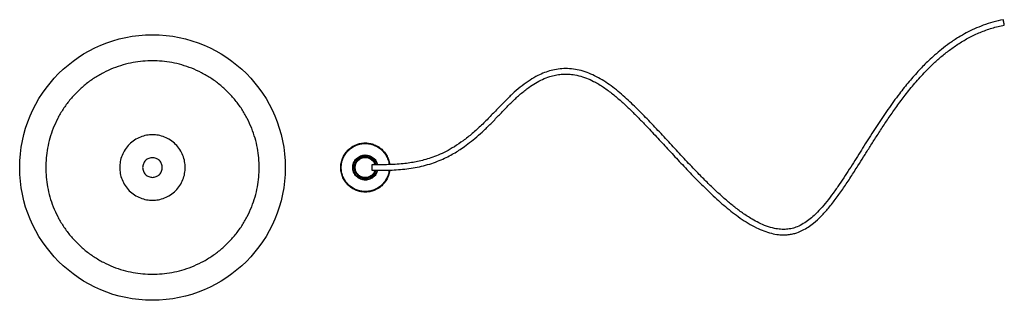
# Model space of a CAD drawing. Header units: millimetres. Extents: x -227 to 676, y -122 to 135.
import ezdxf

# ---------------------------------------------------------------- set-up
doc = ezdxf.new("R2010")
doc.units = ezdxf.units.MM

msp = doc.modelspace()

# ---------------------------------------------------------------- linework, layer by layer
at = {"color": 7, "linetype": 'Continuous', "lineweight": 25}
msp.add_circle((-105, 0), 121.67, dxfattribs=at)
for points, knots in [([(674.61, 135.41), (671.43, 134.71), (665.23, 133.36), (656.4, 130.45), (648.25, 127.12), (640.78, 123.44), (633.16, 119.09), (625.6, 114.08), (618.25, 108.52), (611.93, 103.19), (606.52, 98.24), (601.86, 93.65), (595.77, 87.31), (588.19, 78.73), (578.61, 66.71), (568.84, 53.27), (558.92, 38.53), (549.3, 23.48), (539.67, 8.09), (531.41, -4.94), (524.37, -15.52), (518.81, -23.44), (513.1, -30.97), (507.32, -37.81), (501.81, -43.48), (496.56, -48.01), (491.41, -51.6), (486.26, -54.25), (481.04, -55.94), (475.91, -56.73), (470.46, -56.71), (464.26, -55.8), (457.6, -53.81), (450.77, -50.85), (443.42, -46.85), (435.74, -41.82), (427.65, -35.71), (419.84, -29.18), (412, -22.09), (404.04, -14.44), (394.96, -5.3), (384.8, 5.37), (373.64, 17.39), (362.44, 29.54), (351.2, 41.55), (339.77, 53.29), (329.92, 62.71), (321.69, 69.82), (315.33, 74.84), (308.75, 79.38), (301.98, 83.3), (295.03, 86.5), (287.93, 88.88), (280.78, 90.33), (273.69, 90.82), (266.81, 90.36), (260.29, 89.05), (254.07, 87.02), (247.59, 84.12), (240.74, 80.15), (233.53, 74.97), (226.35, 68.9), (219.18, 62.07), (211.92, 54.61), (204.46, 46.7), (196.55, 38.7), (188.26, 31.2), (179.92, 24.56), (171.87, 19.06), (164.22, 14.67), (157.02, 11.3), (150.29, 8.78), (144.01, 6.92), (138.16, 5.52), (132.34, 4.4), (126.15, 3.53), (119.15, 2.91), (111.54, 2.59), (103.7, 2.5), (98.5, 2.5), (95.94, 2.5)], [0, 0, 0, 0, 0.012909, 0.025184, 0.036822, 0.047821, 0.058179, 0.071604, 0.08378, 0.094712, 0.104404, 0.11286, 0.120659, 0.139278, 0.158229, 0.181631, 0.205166, 0.228716, 0.252483, 0.277201, 0.28993, 0.302894, 0.315575, 0.327415, 0.338397, 0.34688, 0.354906, 0.36324, 0.369764, 0.376588, 0.383753, 0.391286, 0.401377, 0.411223, 0.42079, 0.434548, 0.447613, 0.460952, 0.474927, 0.48953, 0.504759, 0.526036, 0.547983, 0.569836, 0.591585, 0.613244, 0.634837, 0.645626, 0.656391, 0.666963, 0.677299, 0.687404, 0.697277, 0.706911, 0.716287, 0.72538, 0.734167, 0.742634, 0.751272, 0.7623, 0.774041, 0.78649, 0.799643, 0.813492, 0.828016, 0.843178, 0.858838, 0.873698, 0.887534, 0.900359, 0.912185, 0.923028, 0.932903, 0.941955, 0.950047, 0.958978, 0.968763, 0.979354, 0.989858, 1, 1, 1, 1]), ([(675.56, 130.54), (675.56, 130.53), (675.57, 130.5), (675.54, 130.62), (675.5, 130.82), (675.44, 131.12), (675.35, 131.59), (675.21, 132.31), (675.06, 133.11), (674.94, 133.74), (674.85, 134.2), (674.77, 134.61), (674.68, 135.04), (674.64, 135.29), (674.61, 135.45)], [0, 0, 0, 0, 0.041647, 0.111576, 0.182989, 0.254401, 0.32433, 0.454232, 0.584134, 0.654063, 0.725475, 0.796888, 0.866816, 1, 1, 1, 1]), ([(95.94, -2.5), (98.36, -2.5), (103.29, -2.5), (110.8, -2.42), (118.48, -2.14), (126.23, -1.51), (133.94, -0.43), (141.57, 1.13), (148.99, 3.1), (156.02, 5.52), (162.46, 8.27), (168.23, 11.21), (173.37, 14.2), (178.6, 17.58), (184.25, 21.63), (190.62, 26.72), (197.33, 32.62), (204.26, 39.32), (211.17, 46.54), (218.09, 53.82), (225.06, 60.84), (232.27, 67.46), (239.24, 73.02), (245.96, 77.48), (252.34, 80.89), (258.5, 83.31), (264.3, 84.82), (269.63, 85.59), (275.02, 85.74), (281.01, 85.22), (287.5, 83.81), (294.34, 81.38), (301.76, 77.79), (309.59, 72.9), (317.68, 66.7), (325.35, 60.05), (332.67, 53.17), (339.7, 46.19), (347.73, 37.91), (356.83, 28.22), (367.19, 17.01), (377.9, 5.42), (389.15, -6.5), (401.05, -18.59), (411.41, -28.4), (420.04, -35.9), (426.63, -41.24), (433.54, -46.35), (440.76, -51.07), (448.01, -55.08), (455.11, -58.2), (461.9, -60.36), (467.95, -61.47), (473.17, -61.77), (477.53, -61.54), (481.64, -60.87), (486.05, -59.64), (490.81, -57.62), (495.87, -54.66), (501.62, -50.39), (507.91, -44.56), (514.82, -36.84), (521.62, -28.11), (528.37, -18.56), (534.97, -8.61), (541.04, 0.91), (546.69, 9.9), (552.03, 18.4), (557.71, 27.37), (563.73, 36.67), (570.21, 46.35), (577.18, 56.3), (584.95, 66.7), (593.64, 77.43), (602.12, 86.85), (610.16, 94.85), (617.5, 101.46), (625.45, 107.81), (634.07, 113.8), (643.4, 119.26), (653.46, 124), (664.21, 127.94), (671.74, 129.64), (675.56, 130.5)], [0, 0, 0, 0, 0.009585, 0.019544, 0.029884, 0.040599, 0.051665, 0.063052, 0.074766, 0.086074, 0.096482, 0.105975, 0.114555, 0.122226, 0.132571, 0.143842, 0.156034, 0.169144, 0.182834, 0.196127, 0.209258, 0.222229, 0.23503, 0.244629, 0.254181, 0.263684, 0.270789, 0.277885, 0.284988, 0.292116, 0.301665, 0.311238, 0.320829, 0.334269, 0.347734, 0.361189, 0.374485, 0.38757, 0.400436, 0.420212, 0.440243, 0.460953, 0.48274, 0.505187, 0.528206, 0.539266, 0.550466, 0.561816, 0.573329, 0.584601, 0.594624, 0.604019, 0.612781, 0.618928, 0.624696, 0.630069, 0.63539, 0.642796, 0.650512, 0.658538, 0.671164, 0.68442, 0.699563, 0.715007, 0.730771, 0.746866, 0.759749, 0.772844, 0.786662, 0.801823, 0.816769, 0.83282, 0.849967, 0.868205, 0.887525, 0.900143, 0.913178, 0.926623, 0.940476, 0.954737, 0.969406, 0.98449, 1, 1, 1, 1]), ([(-202.76, 0), (-202.76, 2.88), (-202.64, 5.81), (-202.1, 11.76), (-201.69, 14.76), (-200.57, 20.82), (-199.86, 23.86), (-198.12, 29.94), (-197.09, 32.98), (-194.71, 38.99), (-193.35, 41.97), (-190.33, 47.83), (-188.65, 50.7), (-185, 56.29), (-183.02, 59.01), (-178.78, 64.23), (-176.51, 66.74), (-171.74, 71.51), (-169.23, 73.78), (-164.01, 78.02), (-161.29, 80), (-155.7, 83.65), (-152.83, 85.33), (-146.97, 88.35), (-143.99, 89.71), (-137.98, 92.09), (-134.94, 93.12), (-128.86, 94.86), (-125.82, 95.57), (-119.76, 96.69), (-116.76, 97.1), (-110.81, 97.64), (-107.88, 97.76), (-102.12, 97.76), (-99.19, 97.64), (-93.24, 97.1), (-90.24, 96.69), (-84.18, 95.57), (-81.14, 94.86), (-75.06, 93.12), (-72.02, 92.09), (-66.01, 89.71), (-63.03, 88.35), (-57.17, 85.33), (-54.3, 83.65), (-48.71, 80), (-45.99, 78.02), (-40.77, 73.78), (-38.26, 71.51), (-33.49, 66.74), (-31.22, 64.23), (-26.98, 59.01), (-25, 56.29), (-21.35, 50.7), (-19.67, 47.83), (-16.65, 41.97), (-15.29, 38.99), (-12.91, 32.98), (-11.88, 29.94), (-10.14, 23.86), (-9.43, 20.82), (-8.31, 14.76), (-7.9, 11.76), (-7.36, 5.81), (-7.24, 2.88), (-7.24, -2.88), (-7.36, -5.81), (-7.9, -11.76), (-8.31, -14.76), (-9.43, -20.82), (-10.14, -23.86), (-11.88, -29.94), (-12.91, -32.98), (-15.29, -38.99), (-16.65, -41.97), (-19.67, -47.83), (-21.35, -50.7), (-25, -56.29), (-26.98, -59.01), (-31.22, -64.23), (-33.49, -66.74), (-38.26, -71.51), (-40.77, -73.78), (-45.99, -78.02), (-48.71, -80), (-54.3, -83.65), (-57.17, -85.33), (-63.03, -88.35), (-66.01, -89.71), (-72.02, -92.09), (-75.06, -93.12), (-81.14, -94.86), (-84.18, -95.57), (-90.24, -96.69), (-93.24, -97.1), (-99.19, -97.64), (-102.12, -97.76), (-107.88, -97.76), (-110.81, -97.64), (-116.76, -97.1), (-119.76, -96.69), (-125.82, -95.57), (-128.86, -94.86), (-134.94, -93.12), (-137.98, -92.09), (-143.99, -89.71), (-146.97, -88.35), (-152.83, -85.33), (-155.7, -83.65), (-161.29, -80), (-164.01, -78.02), (-169.23, -73.78), (-171.74, -71.51), (-176.51, -66.74), (-178.78, -64.23), (-183.02, -59.01), (-185, -56.29), (-188.65, -50.7), (-190.33, -47.83), (-193.35, -41.97), (-194.71, -38.99), (-197.09, -32.98), (-198.12, -29.94), (-199.86, -23.86), (-200.57, -20.82), (-201.69, -14.76), (-202.1, -11.76), (-202.64, -5.81), (-202.76, -2.88), (-202.76, 0)], [0, 0, 0, 0, 0.015625, 0.015625, 0.03125, 0.03125, 0.046875, 0.046875, 0.0625, 0.0625, 0.078125, 0.078125, 0.09375, 0.09375, 0.109375, 0.109375, 0.125, 0.125, 0.140625, 0.140625, 0.15625, 0.15625, 0.171875, 0.171875, 0.1875, 0.1875, 0.203125, 0.203125, 0.21875, 0.21875, 0.234375, 0.234375, 0.25, 0.25, 0.265625, 0.265625, 0.28125, 0.28125, 0.296875, 0.296875, 0.3125, 0.3125, 0.328125, 0.328125, 0.34375, 0.34375, 0.359375, 0.359375, 0.375, 0.375, 0.390625, 0.390625, 0.40625, 0.40625, 0.421875, 0.421875, 0.4375, 0.4375, 0.453125, 0.453125, 0.46875, 0.46875, 0.484375, 0.484375, 0.5, 0.5, 0.515625, 0.515625, 0.53125, 0.53125, 0.546875, 0.546875, 0.5625, 0.5625, 0.578125, 0.578125, 0.59375, 0.59375, 0.609375, 0.609375, 0.625, 0.625, 0.640625, 0.640625, 0.65625, 0.65625, 0.671875, 0.671875, 0.6875, 0.6875, 0.703125, 0.703125, 0.71875, 0.71875, 0.734375, 0.734375, 0.75, 0.75, 0.765625, 0.765625, 0.78125, 0.78125, 0.796875, 0.796875, 0.8125, 0.8125, 0.828125, 0.828125, 0.84375, 0.84375, 0.859375, 0.859375, 0.875, 0.875, 0.890625, 0.890625, 0.90625, 0.90625, 0.921875, 0.921875, 0.9375, 0.9375, 0.953125, 0.953125, 0.96875, 0.96875, 0.984375, 0.984375, 1, 1, 1, 1]), ([(-75, 0), (-75, -1.77), (-75.16, -3.6), (-75.84, -7.32), (-76.38, -9.2), (-77.84, -12.89), (-78.77, -14.7), (-81.01, -18.13), (-82.32, -19.75), (-85.25, -22.68), (-86.87, -23.99), (-90.3, -26.23), (-92.11, -27.16), (-95.8, -28.62), (-97.68, -29.16), (-101.4, -29.84), (-103.23, -30), (-106.77, -30), (-108.6, -29.84), (-112.32, -29.16), (-114.2, -28.62), (-117.89, -27.16), (-119.7, -26.23), (-123.13, -23.99), (-124.75, -22.68), (-127.68, -19.75), (-128.99, -18.13), (-131.23, -14.7), (-132.16, -12.89), (-133.62, -9.2), (-134.16, -7.32), (-134.84, -3.6), (-135, -1.77), (-135, 1.77), (-134.84, 3.6), (-134.16, 7.32), (-133.62, 9.2), (-132.16, 12.89), (-131.23, 14.7), (-128.99, 18.13), (-127.68, 19.75), (-124.75, 22.68), (-123.13, 23.99), (-119.7, 26.23), (-117.89, 27.16), (-114.2, 28.62), (-112.32, 29.16), (-108.6, 29.84), (-106.77, 30), (-103.23, 30), (-101.4, 29.84), (-97.68, 29.16), (-95.8, 28.62), (-92.11, 27.16), (-90.3, 26.23), (-86.87, 23.99), (-85.25, 22.68), (-82.32, 19.75), (-81.01, 18.13), (-78.77, 14.7), (-77.84, 12.89), (-76.38, 9.2), (-75.84, 7.32), (-75.16, 3.6), (-75, 1.77), (-75, 0)], [0, 0, 0, 0, 0.03125, 0.03125, 0.0625, 0.0625, 0.09375, 0.09375, 0.125, 0.125, 0.15625, 0.15625, 0.1875, 0.1875, 0.21875, 0.21875, 0.25, 0.25, 0.28125, 0.28125, 0.3125, 0.3125, 0.34375, 0.34375, 0.375, 0.375, 0.40625, 0.40625, 0.4375, 0.4375, 0.46875, 0.46875, 0.5, 0.5, 0.53125, 0.53125, 0.5625, 0.5625, 0.59375, 0.59375, 0.625, 0.625, 0.65625, 0.65625, 0.6875, 0.6875, 0.71875, 0.71875, 0.75, 0.75, 0.78125, 0.78125, 0.8125, 0.8125, 0.84375, 0.84375, 0.875, 0.875, 0.90625, 0.90625, 0.9375, 0.9375, 0.96875, 0.96875, 1, 1, 1, 1]), ([(112.29, -2.33), (112.25, -2.92), (112.11, -4.96), (111, -8.39), (108.95, -12.43), (106.02, -16.02), (102.43, -18.95), (98.39, -21.04), (94.2, -22.24), (90, -22.63), (85.8, -22.24), (81.61, -21.04), (77.58, -18.95), (73.98, -16.02), (71.05, -12.42), (68.96, -8.39), (67.76, -4.2), (67.37, 0), (67.76, 4.2), (68.96, 8.39), (71.05, 12.42), (73.98, 16.02), (77.58, 18.95), (81.61, 21.04), (85.8, 22.24), (90, 22.63), (94.2, 22.24), (98.39, 21.04), (102.43, 18.95), (106.02, 16.02), (108.96, 12.43), (111, 8.39), (112.08, 5.07), (112.22, 3.14), (112.26, 2.66)], [0, 0, 0, 0, 0.013016, 0.045027, 0.078368, 0.112418, 0.146467, 0.179808, 0.211819, 0.242021, 0.272223, 0.304234, 0.337576, 0.371625, 0.405674, 0.439016, 0.471027, 0.501228, 0.53143, 0.563441, 0.596783, 0.630832, 0.664881, 0.698223, 0.730234, 0.760436, 0.790637, 0.822648, 0.85599, 0.890039, 0.924089, 0.95743, 0.989441, 1, 1, 1, 1]), ([(112.29, -2.33), (112.25, -2.92), (112.11, -4.96), (111, -8.39), (108.95, -12.43), (106.02, -16.02), (102.43, -18.95), (98.39, -21.04), (94.2, -22.24), (90, -22.63), (85.8, -22.24), (81.61, -21.04), (77.58, -18.95), (73.98, -16.02), (71.05, -12.42), (68.96, -8.39), (67.76, -4.2), (67.37, 0), (67.76, 4.2), (68.96, 8.39), (71.05, 12.42), (73.98, 16.02), (77.58, 18.95), (81.61, 21.04), (85.8, 22.24), (90, 22.63), (94.2, 22.24), (98.39, 21.04), (102.43, 18.95), (106.02, 16.02), (108.96, 12.43), (111, 8.39), (112.08, 5.07), (112.22, 3.14), (112.26, 2.66)], [0, 0, 0, 0, 0.013016, 0.045027, 0.078368, 0.112418, 0.146467, 0.179808, 0.211819, 0.242021, 0.272223, 0.304234, 0.337576, 0.371625, 0.405674, 0.439016, 0.471027, 0.501228, 0.53143, 0.563441, 0.596783, 0.630832, 0.664881, 0.698223, 0.730234, 0.760436, 0.790637, 0.822648, 0.85599, 0.890039, 0.924089, 0.95743, 0.989441, 1, 1, 1, 1]), ([(111.78, -2.35), (111.75, -2.9), (111.61, -4.87), (110.54, -8.2), (108.53, -12.15), (105.66, -15.67), (102.15, -18.53), (98.21, -20.57), (94.11, -21.75), (90, -22.12), (85.89, -21.75), (81.79, -20.57), (77.85, -18.53), (74.33, -15.67), (71.47, -12.15), (69.43, -8.21), (68.25, -4.11), (67.88, 0), (68.25, 4.11), (69.43, 8.21), (71.47, 12.15), (74.33, 15.67), (77.85, 18.53), (81.79, 20.57), (85.89, 21.75), (90, 22.12), (94.11, 21.75), (98.21, 20.57), (102.15, 18.53), (105.66, 15.67), (108.54, 12.15), (110.53, 8.2), (111.59, 4.97), (111.73, 3.1), (111.76, 2.64)], [0, 0, 0, 0, 0.012487, 0.044524, 0.077893, 0.11197, 0.146047, 0.179416, 0.211453, 0.24168, 0.271906, 0.303944, 0.337313, 0.37139, 0.405467, 0.438836, 0.470873, 0.5011, 0.531326, 0.563363, 0.596732, 0.630809, 0.664886, 0.698255, 0.730293, 0.760519, 0.790746, 0.822783, 0.856152, 0.890229, 0.924306, 0.957675, 0.989712, 1, 1, 1, 1]), ([(101.19, -2.49), (101.05, -3.08), (100.71, -4.42), (99.68, -6.35), (98.19, -8.19), (96.35, -9.68), (94.29, -10.75), (92.15, -11.37), (90, -11.56), (87.85, -11.37), (85.71, -10.75), (83.65, -9.68), (81.81, -8.19), (80.32, -6.35), (79.25, -4.29), (78.63, -2.15), (78.44, 0), (78.63, 2.15), (79.25, 4.29), (80.32, 6.35), (81.81, 8.19), (83.65, 9.68), (85.71, 10.75), (87.85, 11.37), (90, 11.56), (92.15, 11.37), (94.29, 10.75), (96.35, 9.68), (98.19, 8.19), (99.68, 6.35), (100.71, 4.43), (101.04, 3.09), (101.19, 2.51)], [0, 0, 0, 0, 0.02701, 0.061589, 0.096902, 0.132214, 0.166793, 0.199992, 0.231314, 0.262636, 0.295835, 0.330414, 0.365727, 0.401039, 0.435618, 0.468817, 0.500139, 0.531461, 0.56466, 0.599239, 0.634551, 0.669864, 0.704443, 0.737641, 0.768964, 0.800286, 0.833485, 0.868064, 0.903376, 0.938689, 0.973268, 1, 1, 1, 1]), ([(100.68, -2.49), (100.54, -3.02), (100.23, -4.26), (99.25, -6.07), (97.84, -7.83), (96.07, -9.26), (94.1, -10.28), (92.05, -10.87), (90, -11.06), (87.95, -10.87), (85.9, -10.28), (83.93, -9.26), (82.17, -7.83), (80.74, -6.07), (79.72, -4.1), (79.13, -2.05), (78.94, 0), (79.13, 2.05), (79.72, 4.1), (80.74, 6.07), (82.17, 7.83), (83.93, 9.26), (85.9, 10.28), (87.95, 10.87), (90, 11.06), (92.05, 10.87), (94.1, 10.28), (96.07, 9.26), (97.84, 7.83), (99.25, 6.07), (100.23, 4.27), (100.54, 3.03), (100.67, 2.51)], [0, 0, 0, 0, 0.025329, 0.060031, 0.095468, 0.130906, 0.165607, 0.198923, 0.230356, 0.261789, 0.295105, 0.329806, 0.365244, 0.400681, 0.435382, 0.468698, 0.500131, 0.531565, 0.564881, 0.599582, 0.635019, 0.670457, 0.705158, 0.738474, 0.769907, 0.80134, 0.834656, 0.869357, 0.904795, 0.940232, 0.974933, 1, 1, 1, 1]), ([(100.68, -2.49), (100.54, -3.02), (100.23, -4.26), (99.25, -6.07), (97.84, -7.83), (96.07, -9.26), (94.1, -10.28), (92.05, -10.87), (90, -11.06), (87.95, -10.87), (85.9, -10.28), (83.93, -9.26), (82.17, -7.83), (80.74, -6.07), (79.72, -4.1), (79.13, -2.05), (78.94, 0), (79.13, 2.05), (79.72, 4.1), (80.74, 6.07), (82.17, 7.83), (83.93, 9.26), (85.9, 10.28), (87.95, 10.87), (90, 11.06), (92.05, 10.87), (94.1, 10.28), (96.07, 9.26), (97.84, 7.83), (99.25, 6.07), (100.23, 4.27), (100.54, 3.03), (100.67, 2.51)], [0, 0, 0, 0, 0.025329, 0.060031, 0.095468, 0.130906, 0.165607, 0.198923, 0.230356, 0.261789, 0.295105, 0.329806, 0.365244, 0.400681, 0.435382, 0.468698, 0.500131, 0.531565, 0.564881, 0.599582, 0.635019, 0.670457, 0.705158, 0.738474, 0.769907, 0.80134, 0.834656, 0.869357, 0.904795, 0.940232, 0.974933, 1, 1, 1, 1]), ([(80.16, 0), (80.19, 0.6), (80.25, 1.84), (80.8, 3.67), (81.71, 5.44), (82.99, 7.01), (84.56, 8.29), (86.33, 9.2), (88.16, 9.73), (90, 9.9), (91.84, 9.73), (93.67, 9.2), (95.43, 8.29), (97.01, 7.01), (98.28, 5.43), (99.12, 3.9), (99.38, 2.88), (99.47, 2.51)], [0, 0, 0, 0, 0.063487, 0.130778, 0.200865, 0.272441, 0.344016, 0.414103, 0.481394, 0.544881, 0.608368, 0.675659, 0.745746, 0.817322, 0.888897, 0.958984, 1, 1, 1, 1]), ([(80.75, 0), (80.87, 1.16), (81.06, 2.95), (82.22, 5.11), (83.41, 6.59), (84.89, 7.79), (87.05, 8.91), (90, 9.47), (92.95, 8.91), (95.11, 7.79), (96.6, 6.59), (97.76, 5.1), (98.59, 3.73), (98.73, 2.81), (98.77, 2.51)], [0, 0, 0, 0, 0.1312941, 0.201972, 0.2741498, 0.3463275, 0.4170054, 0.5482995, 0.6795936, 0.7502715, 0.8224493, 0.8946271, 0.965305, 1, 1, 1, 1]), ([(80.75, 0), (80.87, 1.16), (81.06, 2.95), (82.22, 5.11), (83.41, 6.59), (84.89, 7.79), (87.05, 8.91), (90, 9.47), (92.95, 8.91), (95.11, 7.79), (96.6, 6.59), (97.76, 5.1), (98.59, 3.73), (98.73, 2.81), (98.77, 2.51)], [0, 0, 0, 0, 0.1312941, 0.201972, 0.2741498, 0.3463275, 0.4170054, 0.5482995, 0.6795936, 0.7502715, 0.8224493, 0.8946271, 0.965305, 1, 1, 1, 1]), ([(-96, 0), (-96, -0.55), (-96.1, -1.68), (-96.59, -3.36), (-97.42, -4.97), (-98.59, -6.41), (-100.03, -7.58), (-101.64, -8.41), (-103.32, -8.9), (-105, -9.05), (-106.68, -8.9), (-108.36, -8.41), (-109.97, -7.58), (-111.41, -6.41), (-112.58, -4.97), (-113.41, -3.36), (-113.9, -1.68), (-114.05, 0), (-113.9, 1.68), (-113.41, 3.36), (-112.58, 4.97), (-111.41, 6.41), (-109.97, 7.58), (-108.36, 8.41), (-106.68, 8.9), (-105, 9.05), (-103.32, 8.9), (-101.64, 8.41), (-100.03, 7.58), (-98.59, 6.41), (-97.42, 4.97), (-96.59, 3.36), (-96.1, 1.68), (-96, 0.55), (-96, 0)], [0, 0, 0, 0, 0.029129, 0.0600028, 0.0921602, 0.125, 0.1578398, 0.1899972, 0.220871, 0.25, 0.279129, 0.3100028, 0.3421602, 0.375, 0.4078398, 0.4399972, 0.470871, 0.5, 0.529129, 0.5600028, 0.5921602, 0.625, 0.6578398, 0.6899972, 0.720871, 0.75, 0.779129, 0.8100028, 0.8421602, 0.875, 0.9078398, 0.9399972, 0.970871, 1, 1, 1, 1]), ([(99.48, -2.49), (99.38, -2.87), (99.12, -3.9), (98.28, -5.43), (97.01, -7.01), (95.43, -8.29), (93.67, -9.2), (91.84, -9.73), (90, -9.9), (88.16, -9.73), (86.33, -9.2), (84.56, -8.29), (82.99, -7.01), (81.71, -5.44), (80.8, -3.67), (80.25, -1.84), (80.19, -0.6), (80.16, 0)], [0, 0, 0, 0, 0.04144, 0.111497, 0.18304, 0.254584, 0.32464, 0.391901, 0.45536, 0.518819, 0.58608, 0.656137, 0.72768, 0.799224, 0.86928, 0.936541, 1, 1, 1, 1]), ([(98.77, -2.5), (98.73, -2.8), (98.6, -3.73), (97.76, -5.1), (96.6, -6.59), (95.11, -7.79), (92.95, -8.91), (90, -9.47), (87.05, -8.91), (84.89, -7.79), (83.41, -6.59), (82.22, -5.11), (81.06, -2.95), (80.87, -1.16), (80.75, 0)], [0, 0, 0, 0, 0.035055, 0.105706, 0.177857, 0.250008, 0.32066, 0.451905, 0.58315, 0.653801, 0.725952, 0.798103, 0.868755, 1, 1, 1, 1]), ([(98.77, -2.5), (98.73, -2.8), (98.6, -3.73), (97.76, -5.1), (96.6, -6.59), (95.11, -7.79), (92.95, -8.91), (90, -9.47), (87.05, -8.91), (84.89, -7.79), (83.41, -6.59), (82.22, -5.11), (81.06, -2.95), (80.87, -1.16), (80.75, 0)], [0, 0, 0, 0, 0.0350546, 0.1057062, 0.1778571, 0.250008, 0.3206596, 0.4519047, 0.5831499, 0.6538015, 0.7259524, 0.7981033, 0.8687548, 1, 1, 1, 1]), ([(95.94, 2.5), (95.94, 2.5), (95.94, 2.45), (95.94, 2.2), (95.94, 2.01), (95.94, 1.52), (95.94, 1.23), (95.94, 0.61), (95.94, 0.29), (95.94, -0.29), (95.94, -0.61), (95.94, -1.23), (95.94, -1.52), (95.94, -2.01), (95.94, -2.2), (95.94, -2.45), (95.94, -2.5), (95.94, -2.5)], [0, 0, 0, 0, 0.125, 0.125, 0.25, 0.25, 0.375, 0.375, 0.5, 0.5, 0.625, 0.625, 0.75, 0.75, 0.875, 0.875, 1, 1, 1, 1])]:
    msp.add_open_spline(points, degree=3, knots=knots, dxfattribs=at)

doc.saveas('drawing.dxf')
